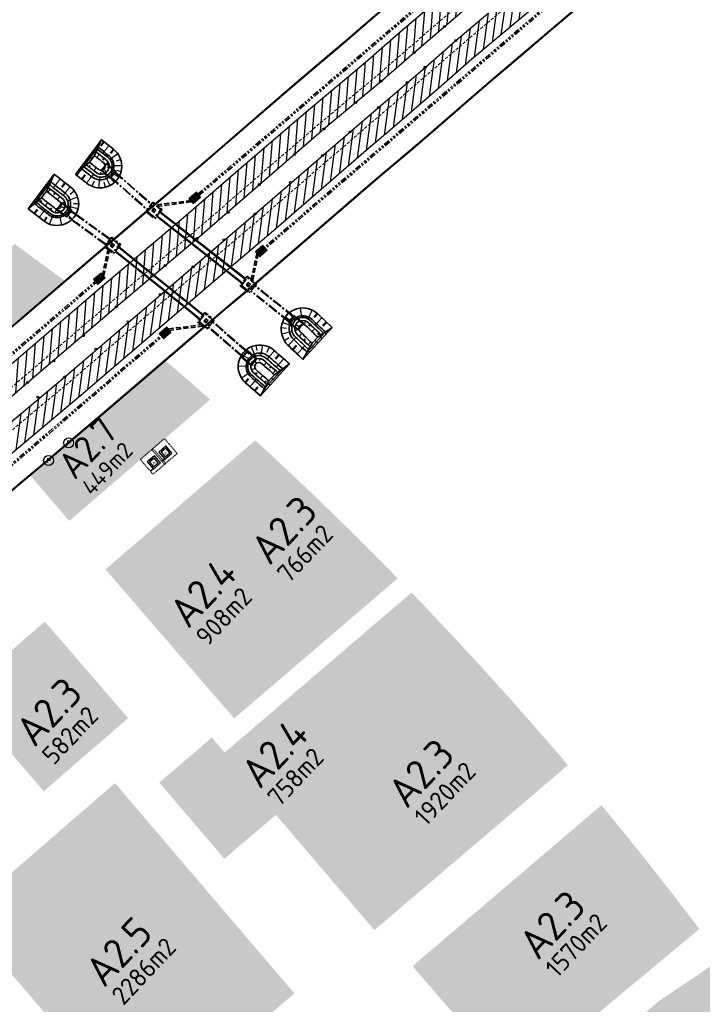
# Model space of a CAD drawing. Header units: metres. Extents: x 103182 to 107392, y 427230 to 428724.
# Tile 10 of 42: x 104460 to 104598, y 427986 to 428185. Entities that reach past the tile are written whole.
import ezdxf
from ezdxf.enums import TextEntityAlignment as Align

# ---------------------------------------------------------------- set-up
doc = ezdxf.new("R2010")
doc.units = ezdxf.units.M
for name, pattern in [('AM-AS', [16, 10, -2, 2, -2]), ('DASHED2', [0.375, 0.25, -0.125]), ('RI-DRAINAGE', [19.2, 6, -1.8, 1.8, -1.8, 2.4, -1.8, 1.8, -1.8]), ('RI-HWA', [7.4, 5, -2.4])]:
    doc.linetypes.add(name, pattern=pattern)
for name, color, linetype in [('!tm_306-raster_symb', 7, 'Continuous'), ('!tm_639_paal', 7, 'Continuous'), ('5m1 zonering', 252, 'Continuous'), ('5m1 zonering hatch', 10, 'Continuous'), ('MOL JUIST', 7, 'Continuous')]:
    doc.layers.add(name, color=color, linetype=linetype)
for name, color, linetype, lineweight in [('12.5m1 zonering', 210, 'AM-AS', 25), ('_BPD_uitgifte hatch zuid', 50, 'Continuous', 0), ('_VOLKER WESSELS_uitgifte hatch zuid', 61, 'Continuous', 0), ('N-GV-GW-TALUD_TEEN-G', 90, 'Continuous', 35), ('N-WE-GW-TALUD_KRUIN-G', 90, 'Continuous', 35), ('N-WE-GW-TALUDARCERING-S', 96, 'Continuous', 25), ('N-WE-GW-TALUDARCERING_KORT-G', 96, 'Continuous', 50), ('N-WE-GW-TALUDARCERING_LANG-G', 96, 'Continuous', 18), ('N-WE-GW-WATERGANG_WATERLIJN-G', 150, 'Continuous', 35), ('N-WE-IE-TERREINAFSCHEIDING_KUNSTMATIG_HEKWERK-G', 20, 'IE-TERREINAFSCHEIDING-KUNSTMATIG', 35), ('N-WE-KW-KUNSTWERK_DUIKER-G', 170, 'AM-AS', 35), ('N-WE-MO-ONDERZOEK_BORING-G', 30, 'Continuous', 35), ('N-WE-RI-DRAINAGE_DRAIN-G', 90, 'RI-DRAINAGE', 35), ('N-WE-RI-DRAINAGE_PUT-S', 90, 'Continuous', 25), ('N-WE-RI-HWA_TRANSPORTLEIDING-G', 150, 'RI-HWA', 35), ('N-WE-VH-VERHARDING-G', 252, 'Continuous', 18)]:
    doc.layers.add(name, color=color, linetype=linetype, lineweight=lineweight)
for name, color, linetype, lineweight, true_color in [('_GEMEENTE_uitgifte hatch 2.7 noord', 7, 'Continuous', 0, 0x83b9ec), ('_GEMEENTE_uitgifte hatch 2.7 zuid', 7, 'Continuous', 0, 0x83b9ec), ('_TRIVIRE_uitgfite hatch zuid', 7, 'Continuous', 0, 0xe3bb5f)]:
    doc.layers.add(name, color=color, linetype=linetype, lineweight=lineweight, true_color=true_color)
for name, color, linetype, transparency in [('Uigifte VolkerWessels A2.4 zuid', 7, 'Continuous', 0.5), ('Uigifte VolkerWessels opp zuid', 7, 'Continuous', 0.5), ('Uitgifte BPD A2.3 zuid', 7, 'Continuous', 0.5), ('Uitgifte BPD opp zuid', 7, 'Continuous', 0.5), ('Uitgifte Gemeente A2.7 zuid', 7, 'Continuous', 0.5), ('Uitgifte Gemeente opp 2.7 zuid', 7, 'Continuous', 0.5), ('Uitgifte Trivire 2.5 zuid', 7, 'Continuous', 0.5), ('Uitgifte Trivire opp zuid', 7, 'Continuous', 0.5)]:
    doc.layers.add(name, color=color, linetype=linetype, transparency=transparency)
doc.styles.add('!_tm', font='arialbd.ttf')
doc.styles.add('NLCS-ISO', font='NLCS-ISO.ttf')
doc.styles.add('NLCS-ISO-M500-T25', font='NLCS-ISO.ttf', dxfattribs={"height": 1.25})
doc.linetypes.add('IE-TERREINAFSCHEIDING-KUNSTMATIG', pattern='A,4,[82,NLCS.SHX,S=0.75,R=90,X=0,Y=0],4,-2', length=10)

# ---------------------------------------------------------------- blocks, each defined once
blk = doc.blocks.new('*U12')
at = {"layer": 'N-WE-GW-TALUDARCERING_KORT-G'}
for p, q in [((104321.15, 428286.1), (104320.35, 428285.29)), ((104314.19, 428280.68), (104314.9, 428281.39)), ((104322.55, 428279.5), (104321.73, 428280.1)), ((104315.96, 428278.92), (104316.65, 428279.63))]:
    blk.add_line(p, q, dxfattribs=at)
at = {"layer": 'N-WE-GW-TALUDARCERING_LANG-G'}
for p, q in [((104320.27, 428286.98), (104318.66, 428285.38)), ((104322.04, 428285.21), (104320.43, 428283.61)), ((104315.07, 428279.8), (104316.49, 428281.21)), ((104321.68, 428278.61), (104320.47, 428280.17))]:
    blk.add_line(p, q, dxfattribs=at)
blk = doc.blocks.new('*U13')
at = {"layer": 'N-WE-GW-TALUDARCERING_KORT-G'}
for p, q in [((104318.87, 428284.32), (104318.59, 428284.04)), ((104315.71, 428282.85), (104315.99, 428283.13)), ((104317.47, 428281.08), (104317.76, 428281.36))]:
    blk.add_line(p, q, dxfattribs=at)
at = {"layer": 'N-WE-GW-TALUDARCERING_LANG-G'}
for p, q in [((104316.59, 428281.96), (104317.16, 428282.53)), ((104319.76, 428283.43), (104319.19, 428282.87))]:
    blk.add_line(p, q, dxfattribs=at)
blk = doc.blocks.new('*U10')
at = {"layer": 'N-WE-GW-TALUDARCERING_KORT-G'}
for p, q in [((104321.15, 428286.1), (104320.35, 428285.29)), ((104314.19, 428280.68), (104314.9, 428281.39)), ((104322.55, 428279.5), (104321.73, 428280.1)), ((104315.96, 428278.92), (104316.65, 428279.63))]:
    blk.add_line(p, q, dxfattribs=at)
at = {"layer": 'N-WE-GW-TALUDARCERING_LANG-G'}
for p, q in [((104320.27, 428286.98), (104318.66, 428285.38)), ((104322.04, 428285.21), (104320.43, 428283.61)), ((104315.07, 428279.8), (104316.49, 428281.21)), ((104321.68, 428278.61), (104320.47, 428280.17))]:
    blk.add_line(p, q, dxfattribs=at)
blk = doc.blocks.new('*U11')
at = {"layer": 'N-WE-GW-TALUDARCERING_KORT-G'}
for p, q in [((104318.87, 428284.32), (104318.59, 428284.04)), ((104315.71, 428282.85), (104315.99, 428283.13)), ((104317.47, 428281.08), (104317.76, 428281.36))]:
    blk.add_line(p, q, dxfattribs=at)
at = {"layer": 'N-WE-GW-TALUDARCERING_LANG-G'}
for p, q in [((104316.59, 428281.96), (104317.16, 428282.53)), ((104319.76, 428283.43), (104319.19, 428282.87))]:
    blk.add_line(p, q, dxfattribs=at)
blk = doc.blocks.new('TM639')
at = {"layer": '!tm_639_paal'}
blk.add_circle((0, 0), 0.2, dxfattribs=at)
at = {"layer": '!tm_639_paal', "style": '!_tm'}
blk.add_text('P', height=0.195, dxfattribs=at).set_placement((-0.083, -0.094))
blk = doc.blocks.new('Perenlaantje+Akenwijk')
for points in [[(104494.88, 428149.16, 0.198912), (104494.67, 428149.26), (104494.63, 428148.66, 0.668179)], [(104495.51, 428149.72, 0.198912), (104495.31, 428149.82), (104495.27, 428149.22, 0.668179)], [(104508.33, 428138.43, 0.198912), (104508.13, 428138.53), (104508.09, 428137.93, 0.668179)], [(104508.97, 428138.99, 0.198912), (104508.76, 428139.09), (104508.73, 428138.49, 0.668179)], [(104475.59, 428132.82, 0.198912), (104475.38, 428132.92), (104475.35, 428132.32, 0.668179)], [(104476.23, 428133.38, 0.198912), (104476.02, 428133.48), (104475.98, 428132.88, 0.668179)], [(104488.87, 428121.86, 0.198912), (104488.67, 428121.96), (104488.63, 428121.36, 0.668179)], [(104489.51, 428122.42, 0.198912), (104489.31, 428122.52), (104489.27, 428121.92, 0.668179)]]:
    blk.add_hatch(color=256).paths.add_polyline_path(points)
at = {"ltscale": 1000}
for points in [[(104486.73, 428146.32), (104486.68, 428146.74), (104486.63, 428147.16), (104486.26, 428146.69)], [(104478.34, 428139.23), (104478.29, 428139.65), (104478.24, 428140.07), (104477.87, 428139.6)], [(104505.84, 428131.29), (104505.79, 428131.71), (104505.74, 428132.13), (104505.37, 428131.66)], [(104497.28, 428123.98), (104497.23, 428124.4), (104497.18, 428124.82), (104496.81, 428124.35)]]:
    blk.add_hatch(color=256, dxfattribs=at).paths.add_polyline_path(points)
at = {"layer": '5m1 zonering hatch'}
h = blk.add_hatch(dxfattribs=at)
h.set_pattern_fill('ANSI31', color=256, scale=0.5)
h.set_pattern_definition([(265.34017, (104277.8134, 427941.8047), (1.5822527, -0.128968), [])])
h.paths.add_polyline_path([(104437.65, 428098.48), (104414.83, 428078.23), (104402.7, 428068.15), (104384.37, 428052.34), (104373.06, 428042.8), (104354.49, 428026.52), (104329.32, 428004.88), (104312.1, 427989.85), (104291.58, 427971.93), (104252.29, 427937.96), (104240.86, 427928.03), (104244.12, 427924.24), (104255.56, 427934.18), (104294.86, 427968.16), (104315.38, 427986.08), (104332.59, 428001.1), (104357.77, 428022.74), (104376.32, 428039.01), (104387.62, 428048.54), (104405.93, 428064.33), (104418.09, 428074.44), (104439.59, 428093.52)])
h.paths.add_polyline_path([(104455.84, 428107.34), (104461.15, 428111.9), (104479.08, 428127.23), (104495.46, 428141.07), (104508.03, 428151.97), (104521.11, 428163.21), (104532.67, 428172.85), (104539.33, 428178.66), (104551.92, 428189.47), (104557.95, 428194.66), (104576.68, 428210.63), (104583.21, 428216.3), (104595.8, 428227.11), (104615.77, 428244), (104628, 428254.45), (104634.53, 428259.76), (104631.23, 428263.52), (104624.8, 428258.29), (104612.53, 428247.81), (104592.56, 428230.91), (104579.94, 428220.09), (104573.41, 428214.42), (104554.69, 428198.45), (104548.66, 428193.26), (104536.06, 428182.44), (104529.42, 428176.66), (104517.88, 428167.03), (104504.76, 428155.75), (104492.21, 428144.87), (104475.84, 428131.04), (104457.89, 428115.7), (104452.6, 428111.16), (104440.95, 428101.41), (104437.65, 428098.48), (104439.59, 428093.52), (104444.21, 428097.62)])
h = blk.add_hatch(dxfattribs=at)
h.set_pattern_fill('ANSI31', color=256, scale=0.5)
h.set_pattern_definition([(82.1094, (104348.509, 427637.852), (-1.5724696, 0.217935), [])])
h.paths.add_polyline_path([(104455.89, 428095.83), (104471.93, 428109.27), (104497.85, 428131.53), (104510.42, 428142.2), (104529.65, 428158.81), (104535.4, 428163.73), (104544.82, 428171.88), (104551.04, 428177.3), (104557.47, 428182.7), (104576.86, 428198.98), (104589.06, 428209.67), (104615.03, 428231.67), (104627.74, 428242.53), (104640.16, 428253.35), (104636.87, 428257.1), (104624.48, 428246.31), (104611.79, 428235.48), (104585.79, 428213.46), (104573.6, 428202.78), (104554.25, 428186.53), (104547.79, 428181.09), (104541.55, 428175.66), (104532.14, 428167.52), (104526.39, 428162.6), (104507.17, 428146), (104494.61, 428135.33), (104468.7, 428113.08), (104452.62, 428099.62), (104433.39, 428082.55), (104426.75, 428076.82), (104420.62, 428071.55), (104402.02, 428055.9), (104372.95, 428030.74), (104360.29, 428020.1), (104341.54, 428003.41), (104323.23, 427987.9), (104311.92, 427977.88), (104291.99, 427960.41), (104274.55, 427945.59), (104260.33, 427933.17), (104246.57, 427921.39), (104249.84, 427917.6), (104263.6, 427929.39), (104277.81, 427941.8), (104295.26, 427956.62), (104315.23, 427974.13), (104326.5, 427984.12), (104344.82, 427999.64), (104363.56, 428016.32), (104376.19, 428026.94), (104405.27, 428052.1), (104423.86, 428067.75), (104430.02, 428073.03), (104436.68, 428078.79)])
at = {"layer": '!tm_306-raster_symb', "color": 251}
for centre in [(104545.52, 428183.91), (104547.79, 428181.09), (104539.33, 428178.66), (104541.55, 428175.66), (104532.67, 428172.85), (104537.93, 428172.59), (104527.58, 428168.54), (104532.14, 428167.52), (104521.11, 428163.21), (104526.39, 428162.6), (104515.15, 428158.04), (104520.79, 428157.84), (104514.33, 428152.4), (104508.03, 428151.97), (104501.72, 428146.33), (104507.17, 428146), (104495.46, 428141.07), (104500.82, 428140.76), (104488.99, 428135.59), (104494.61, 428135.33), (104487.94, 428129.72), (104479.08, 428127.23), (104481.51, 428124.21), (104472.43, 428121.39), (104474.96, 428118.65), (104466.43, 428116.31), (104468.7, 428113.08), (104461.15, 428111.9), (104463.21, 428108.97)]:
    blk.add_circle(centre, 0.2, dxfattribs=at)
at = {"color": 7}
for p, q in [((104476, 428154.81), (104477.19, 428156.17)), ((104477.86, 428153.18), (104476, 428154.81)), ((104477.87, 428153.36), (104476.09, 428154.92)), ((104478.88, 428154.5), (104477.09, 428156.06)), ((104479.05, 428154.54), (104477.19, 428156.17)), ((104477.86, 428153.18), (104479.05, 428154.54)), ((104477.87, 428153.36), (104478.88, 428154.5)), ((104467.02, 428146.79), (104468.08, 428148.25)), ((104469.03, 428145.33), (104467.02, 428146.79)), ((104469.02, 428145.51), (104467.11, 428146.9)), ((104469.92, 428146.74), (104468, 428148.13)), ((104470.08, 428146.79), (104468.08, 428148.25)), ((104469.02, 428145.51), (104469.92, 428146.74)), ((104469.03, 428145.33), (104470.08, 428146.79)), ((104515.03, 428125.48), (104513.93, 428124.05)), ((104515.03, 428125.3), (104514.1, 428124.09)), ((104515.03, 428125.48), (104516.99, 428123.97)), ((104515.03, 428125.3), (104516.9, 428123.86)), ((104513.93, 428124.05), (104515.89, 428122.54)), ((104514.1, 428124.09), (104515.97, 428122.65)), ((104516.99, 428123.97), (104515.89, 428122.54)), ((104505.67, 428118.36), (104504.49, 428116.99)), ((104504.49, 428116.99), (104506.36, 428115.37)), ((104505.66, 428118.18), (104504.66, 428117.03)), ((104504.66, 428117.03), (104506.45, 428115.48)), ((104505.66, 428118.18), (104507.45, 428116.63)), ((104505.67, 428118.36), (104507.54, 428116.74)), ((104507.54, 428116.74), (104506.36, 428115.37))]:
    blk.add_line(p, q, dxfattribs=at)
for p, q in [((104476, 428154.81), (104477.19, 428156.17)), ((104477.86, 428153.18), (104476, 428154.81)), ((104477.19, 428156.17), (104479.05, 428154.54)), ((104479.05, 428154.54), (104477.86, 428153.18)), ((104494.63, 428148.54), (104494.68, 428149.38)), ((104495.26, 428149.1), (104495.32, 428149.95)), ((104467.02, 428146.79), (104468.08, 428148.25)), ((104469.03, 428145.33), (104467.02, 428146.79)), ((104468.08, 428148.25), (104470.08, 428146.79)), ((104470.08, 428146.79), (104469.03, 428145.33)), ((104508.08, 428137.81), (104508.13, 428138.65)), ((104508.72, 428138.37), (104508.77, 428139.22)), ((104475.34, 428132.19), (104475.39, 428133.04)), ((104475.98, 428132.76), (104476.03, 428133.6)), ((104513.93, 428124.05), (104515.03, 428125.48)), ((104515.03, 428125.48), (104516.99, 428123.97)), ((104489.26, 428121.8), (104489.31, 428122.65)), ((104515.89, 428122.54), (104513.93, 428124.05)), ((104516.99, 428123.97), (104515.89, 428122.54)), ((104488.62, 428121.24), (104488.68, 428122.08)), ((104504.49, 428116.99), (104505.67, 428118.36)), ((104506.36, 428115.37), (104504.49, 428116.99)), ((104505.67, 428118.36), (104507.54, 428116.74)), ((104507.54, 428116.74), (104506.36, 428115.37))]:
    blk.add_line(p, q)
at = {"ltscale": 1000}
for p, q in [((104494.68, 428149.38), (104494.23, 428148.99)), ((104494.23, 428148.99), (104494.63, 428148.54)), ((104494.63, 428148.54), (104495.08, 428148.93)), ((104495.08, 428148.93), (104494.68, 428149.38)), ((104495.32, 428149.95), (104494.87, 428149.55)), ((104494.87, 428149.55), (104495.26, 428149.1)), ((104495.26, 428149.1), (104495.71, 428149.5)), ((104495.71, 428149.5), (104495.32, 428149.95)), ((104508.13, 428138.65), (104507.68, 428138.26)), ((104508.53, 428138.2), (104508.13, 428138.65)), ((104508.77, 428139.22), (104508.32, 428138.82)), ((104508.32, 428138.82), (104508.72, 428138.37)), ((104508.72, 428138.37), (104509.17, 428138.77)), ((104509.17, 428138.77), (104508.77, 428139.22)), ((104507.68, 428138.26), (104508.08, 428137.81)), ((104508.08, 428137.81), (104508.53, 428138.2)), ((104475.39, 428133.04), (104474.94, 428132.64)), ((104474.94, 428132.64), (104475.34, 428132.19)), ((104475.34, 428132.19), (104475.79, 428132.59)), ((104475.79, 428132.59), (104475.39, 428133.04)), ((104476.03, 428133.6), (104475.58, 428133.21)), ((104475.58, 428133.21), (104475.98, 428132.76)), ((104475.98, 428132.76), (104476.43, 428133.15)), ((104476.43, 428133.15), (104476.03, 428133.6)), ((104489.31, 428122.65), (104488.86, 428122.25)), ((104489.71, 428122.2), (104489.31, 428122.65)), ((104488.68, 428122.08), (104488.23, 428121.69)), ((104488.23, 428121.69), (104488.62, 428121.24)), ((104488.62, 428121.24), (104489.07, 428121.63)), ((104489.07, 428121.63), (104488.68, 428122.08)), ((104488.86, 428122.25), (104489.26, 428121.8)), ((104489.26, 428121.8), (104489.71, 428122.2))]:
    blk.add_line(p, q, dxfattribs=at)
for points in [[(104486.63, 428147.16), (104486.26, 428146.69), (104486.73, 428146.32), (104487.1, 428146.79)], [(104478.24, 428140.07), (104477.87, 428139.6), (104478.34, 428139.23), (104478.71, 428139.7)], [(104505.74, 428132.13), (104505.37, 428131.66), (104505.84, 428131.29), (104506.21, 428131.76)], [(104497.18, 428124.82), (104496.81, 428124.35), (104497.28, 428123.98), (104497.65, 428124.45)]]:
    blk.add_lwpolyline(points, close=True, dxfattribs=at)
for points in [[(104486.73, 428146.32), (104486.63, 428147.16)], [(104478.34, 428139.23), (104478.24, 428140.07)], [(104505.84, 428131.29), (104505.74, 428132.13)], [(104497.28, 428123.98), (104497.18, 428124.82)]]:
    blk.add_lwpolyline(points)
for centre in [(104494.65, 428148.96), (104495.29, 428149.52), (104508.11, 428138.23), (104508.75, 428138.79), (104475.37, 428132.62), (104476, 428133.18), (104488.65, 428121.66), (104489.29, 428122.22)]:
    blk.add_circle(centre, 0.3)
at = {"layer": '12.5m1 zonering', "ltscale": 0.5, "const_width": 0.1, "flags": 128}
for points in [[(104237.18, 427932.28), (104248.66, 427942.18), (104250.88, 427944.09), (104265.14, 427956.48), (104282.52, 427971.37), (104287.94, 427976.09), (104302.4, 427988.75), (104308.4, 427994.03), (104313.78, 427998.76), (104325.76, 428009.06), (104332.04, 428014.42), (104350.77, 428030.8), (104350.96, 428030.97), (104363.47, 428041.71), (104369.5, 428046.93), (104380.71, 428056.54), (104392.63, 428066.84), (104399.13, 428072.38), (104411.28, 428082.53), (104417.21, 428087.71), (104423.77, 428093.46), (104437.34, 428105.5), (104443.29, 428110.63), (104449.02, 428115.43), (104454.33, 428119.93), (104459.29, 428124.12), (104472.25, 428135.23), (104485.28, 428146.32), (104488.58, 428149.12), (104497.72, 428156.96), (104501.15, 428159.93), (104514.27, 428171.23), (104517.05, 428173.59), (104522.86, 428178.5), (104525.73, 428180.94), (104532.13, 428186.49), (104532.36, 428186.7), (104538.46, 428191.98), (104544.94, 428197.47), (104545.02, 428197.55), (104551.1, 428202.72), (104564.19, 428213.79), (104569.74, 428218.59), (104576.29, 428224.31), (104576.44, 428224.43), (104588.98, 428235.13), (104602.43, 428246.51), (104608.92, 428252.03), (104615.07, 428257.28), (104621.14, 428262.52), (104627.65, 428268)], [(104253.51, 427913.35), (104264.98, 427923.24), (104267.23, 427925.18), (104281.47, 427937.55), (104298.86, 427952.45), (104304.38, 427957.26), (104318.88, 427969.95), (104324.91, 427975.26), (104330.19, 427979.89), (104342.02, 427990.07), (104348.38, 427995.5), (104367.12, 428011.89), (104367.22, 428011.98), (104379.79, 428022.77), (104385.82, 428027.99), (104397.01, 428037.59), (104408.91, 428047.86), (104415.26, 428053.27), (104427.34, 428063.38), (104427.52, 428063.53), (104433.66, 428068.89), (104440.3, 428074.7), (104453.8, 428086.68), (104459.47, 428091.57), (104465.13, 428096.31), (104470.49, 428100.85), (104475.5, 428105.09), (104488.49, 428116.22), (104501.46, 428127.27), (104504.8, 428130.1), (104514.04, 428138.02), (104517.49, 428141.01), (104530.51, 428152.23), (104533.21, 428154.52), (104539.02, 428159.43), (104542.01, 428161.97), (104548.53, 428167.63), (104548.75, 428167.82), (104554.73, 428172.99), (104561.12, 428178.42), (104561.23, 428178.51), (104567.27, 428183.65), (104580.44, 428194.79), (104586.13, 428199.72), (104592.61, 428205.37), (104592.65, 428205.4), (104605.17, 428216.08), (104618.6, 428227.45), (104625.13, 428233), (104631.35, 428238.31), (104633.46, 428240.13)]]:
    blk.add_lwpolyline(points, dxfattribs=at)
at = {"layer": '5m1 zonering', "color": 251}
for points in [[(104354.49, 428026.52), (104373.06, 428042.8), (104384.37, 428052.34), (104402.7, 428068.15), (104414.83, 428078.23), (104440.95, 428101.41), (104452.6, 428111.16), (104457.89, 428115.7), (104475.84, 428131.04), (104492.21, 428144.87), (104504.76, 428155.75), (104517.88, 428167.03), (104529.42, 428176.66), (104536.06, 428182.44), (104548.66, 428193.26)], [(104576.86, 428198.98), (104557.47, 428182.7), (104551.04, 428177.3), (104544.82, 428171.88), (104535.4, 428163.73), (104529.65, 428158.81), (104510.42, 428142.2), (104497.85, 428131.53), (104471.93, 428109.27), (104455.89, 428095.83), (104436.68, 428078.79), (104430.02, 428073.03), (104423.86, 428067.75), (104405.27, 428052.1), (104376.19, 428026.94), (104363.56, 428016.32)], [(104244.13, 427924.25), (104255.56, 427934.18), (104294.86, 427968.16), (104315.38, 427986.08), (104332.59, 428001.1), (104357.77, 428022.74), (104376.32, 428039.01), (104387.62, 428048.54), (104405.93, 428064.33), (104418.09, 428074.44), (104444.21, 428097.62), (104455.84, 428107.34), (104461.15, 428111.9), (104479.08, 428127.23), (104495.46, 428141.07), (104508.03, 428151.97), (104521.11, 428163.21), (104532.67, 428172.85), (104539.33, 428178.66), (104551.92, 428189.47)], [(104246.58, 427921.4), (104260.33, 427933.17), (104274.55, 427945.59), (104291.99, 427960.41), (104311.92, 427977.88), (104323.23, 427987.9), (104341.54, 428003.41), (104360.29, 428020.1), (104372.95, 428030.74), (104402.02, 428055.9), (104420.62, 428071.55), (104426.75, 428076.82), (104433.39, 428082.55), (104452.62, 428099.62), (104468.7, 428113.08), (104494.61, 428135.33), (104507.17, 428146), (104526.39, 428162.6), (104532.14, 428167.52), (104541.55, 428175.66), (104547.79, 428181.09), (104554.25, 428186.53)]]:
    blk.add_lwpolyline(points, dxfattribs=at)
at = {"layer": '5m1 zonering'}
for points in [[(104354.49, 428026.52), (104373.06, 428042.8), (104384.37, 428052.34), (104402.7, 428068.15), (104414.83, 428078.23), (104440.95, 428101.41), (104452.6, 428111.16), (104457.89, 428115.7), (104475.84, 428131.04), (104492.21, 428144.87), (104504.76, 428155.75), (104517.88, 428167.03), (104529.42, 428176.66), (104536.06, 428182.44), (104548.66, 428193.26)], [(104576.86, 428198.98), (104557.47, 428182.7), (104551.04, 428177.3), (104544.82, 428171.88), (104535.4, 428163.73), (104529.65, 428158.81), (104510.42, 428142.2), (104497.85, 428131.53), (104471.93, 428109.27), (104455.89, 428095.83), (104436.68, 428078.79), (104430.02, 428073.03), (104423.86, 428067.75), (104405.27, 428052.1), (104376.19, 428026.94), (104363.56, 428016.32)], [(104244.13, 427924.25), (104255.56, 427934.18), (104294.86, 427968.16), (104315.38, 427986.08), (104332.59, 428001.1), (104357.77, 428022.74), (104376.32, 428039.01), (104387.62, 428048.54), (104405.93, 428064.33), (104418.09, 428074.44), (104444.21, 428097.62), (104455.84, 428107.34), (104461.15, 428111.9), (104479.08, 428127.23), (104495.46, 428141.07), (104508.03, 428151.97), (104521.11, 428163.21), (104532.67, 428172.85), (104539.33, 428178.66), (104551.92, 428189.47)], [(104246.58, 427921.4), (104260.33, 427933.17), (104274.55, 427945.59), (104291.99, 427960.41), (104311.92, 427977.88), (104323.23, 427987.9), (104341.54, 428003.41), (104360.29, 428020.1), (104372.95, 428030.74), (104402.02, 428055.9), (104420.62, 428071.55), (104426.75, 428076.82), (104433.39, 428082.55), (104452.62, 428099.62), (104468.7, 428113.08), (104494.61, 428135.33), (104507.17, 428146), (104526.39, 428162.6), (104532.14, 428167.52), (104541.55, 428175.66), (104547.79, 428181.09), (104554.25, 428186.53)]]:
    blk.add_lwpolyline(points, dxfattribs=at)
at = {"layer": 'N-GV-GW-TALUD_TEEN-G', "color": 251, "ltscale": 10, "flags": 128}
for points in [[(104475.24, 428159.13, 0.000014), (104477.29, 428157.54, -1.06191), (104474.54, 428154, -0.000339), (104472.56, 428155.53)], [(104474.65, 428157.81, 0.000736), (104476.49, 428156.39, -1.067285), (104475.46, 428155.05, 0.000215), (104473.64, 428156.47, 0.000215)], [(104462.84, 428148.37, -0.00002), (104465.64, 428146.18, 1.06191), (104468.4, 428149.72, 0.00049), (104465.54, 428151.94)], [(104463.94, 428149.29, -0.001057), (104466.56, 428147.24, 1.067285), (104467.6, 428148.56, -0.000313), (104464.94, 428150.63)], [(104521.04, 428121.89, -0.00002), (104518.47, 428124.34, 1.06191), (104515.38, 428121.1, 0.00049), (104518, 428118.6)], [(104519.86, 428121.08, -0.001057), (104517.45, 428123.38, 1.067285), (104516.28, 428122.17, -0.000313), (104518.72, 428119.85)], [(104509.24, 428111, 0.00002), (104506.57, 428113.34, -1.06191), (104509.52, 428116.71, -0.00049), (104512.24, 428114.32)], [(104509.94, 428112.25, 0.001057), (104507.43, 428114.44, -1.067285), (104508.54, 428115.71, 0.000313), (104511.07, 428113.49)]]:
    blk.add_lwpolyline(points, format="xyb", dxfattribs=at)
for points in [[(104474.68, 428157.85), (104473.68, 428156.5)], [(104463.94, 428149.29), (104464.94, 428150.63)], [(104519.86, 428121.08), (104518.72, 428119.85)], [(104509.94, 428112.25), (104511.07, 428113.49)]]:
    blk.add_lwpolyline(points, dxfattribs=at)
at = {"layer": 'N-WE-GW-TALUD_KRUIN-G', "color": 251, "ltscale": 0.2, "flags": 128}
for points in [[(104476.08, 428161.03), (104470.81, 428154.01)], [(104474.68, 428157.85), (104476.07, 428161.04)], [(104473.68, 428156.5), (104470.83, 428154.03)], [(104461.26, 428147.06), (104466.5, 428154.05)], [(104464.94, 428150.63), (104466.51, 428154.06)], [(104463.94, 428149.29), (104461.27, 428147.05)], [(104522.75, 428123.03), (104516.83, 428116.6)], [(104519.86, 428121.08), (104522.74, 428123.04)], [(104518.72, 428119.85), (104516.82, 428116.59)], [(104508.26, 428109.2), (104514.14, 428115.66)], [(104511.07, 428113.49), (104514.15, 428115.67)], [(104509.94, 428112.25), (104508.25, 428109.21)]]:
    blk.add_lwpolyline(points, dxfattribs=at)
at = {"layer": 'N-WE-GW-TALUD_KRUIN-G', "color": 251, "ltscale": 0.2}
for points in [[(104470.82, 428154.01, 0.000825), (104473.15, 428152.2, 1.000738), (104478.51, 428159.12), (104476.07, 428161.02)], [(104466.51, 428154.06, -0.001161), (104469.79, 428151.51, -1.000738), (104464.41, 428144.61), (104461.27, 428147.05)], [(104516.82, 428116.59, -0.001161), (104513.81, 428119.46, -1.000738), (104519.86, 428125.79), (104522.74, 428123.04)], [(104514.14, 428115.68, 0.001161), (104511.02, 428118.42, 1.000738), (104505.25, 428111.83), (104508.25, 428109.21)]]:
    blk.add_lwpolyline(points, format="xyb", dxfattribs=at)
at = {"layer": 'N-WE-GW-TALUD_KRUIN-G', "color": 251, "ltscale": 0.2, "flags": 128}
for points in [[(104474.99, 428158.56, 0.00033), (104476.91, 428157.07, -0.002268), (104476.93, 428157.05, -1.067285), (104474.94, 428154.45), (104474.87, 428154.51, -0.000239), (104473.02, 428155.94)], [(104463.31, 428148.76, -0.000464), (104466.01, 428146.66, 0.002268), (104466.03, 428146.64, 1.067285), (104468.06, 428149.22), (104467.99, 428149.27, 0.00035), (104465.28, 428151.38)], [(104520.54, 428121.54, -0.000464), (104518.06, 428123.91, 0.002268), (104518.04, 428123.92, 1.067285), (104515.77, 428121.56), (104515.83, 428121.5, 0.00035), (104518.31, 428119.14)], [(104509.54, 428111.53, 0.000464), (104506.97, 428113.79, -0.002268), (104506.95, 428113.81, -1.067285), (104509.1, 428116.28), (104509.17, 428116.22, -0.00035), (104511.74, 428113.96)]]:
    blk.add_lwpolyline(points, format="xyb", dxfattribs=at)
at = {"layer": 'N-WE-GW-TALUDARCERING-S', "color": 251, "flags": 128}
for points in [[(104474.61, 428158.41), (104474.29, 428158.65)], [(104475.36, 428159.41), (104475.04, 428159.65)], [(104473.12, 428156.4), (104472.79, 428156.64)], [(104474.19, 428157.16), (104473.54, 428157.65)], [(104477.5, 428156.4), (104476.76, 428156.04)], [(104479.43, 428158.15), (104477.84, 428157)], [(104479.99, 428157.01), (104479.07, 428156.7)], [(104472.4, 428155.38), (104472.05, 428155.64)], [(104475.93, 428154.04), (104475.95, 428154.46)], [(104477.08, 428154.43), (104476.57, 428155.04)], [(104477.63, 428155.36), (104477.23, 428155.44)], [(104480.2, 428155.76), (104478.26, 428155.73)], [(104479.13, 428154.85), (104480.08, 428154.6)], [(104465.65, 428152.18), (104465.29, 428152.44)], [(104474.61, 428152.64), (104474.14, 428151.63)], [(104475.76, 428153.49), (104475.51, 428151.3)], [(104476.57, 428152.43), (104476.83, 428151.4)], [(104477.85, 428151.78), (104476.89, 428153.62)], [(104464.44, 428149.96), (104463.79, 428150.44)], [(104464.87, 428151.2), (104464.54, 428151.44)], [(104465.26, 428150.38), (104465.75, 428151.01)], [(104469.73, 428149.99), (104470.59, 428150.69)], [(104462.65, 428148.18), (104462.29, 428148.44)], [(104463.37, 428149.2), (104463.04, 428149.44)], [(104469.19, 428148.66), (104471.25, 428149.45)], [(104466.8, 428146.25), (104466.96, 428147.06)], [(104467.84, 428146.38), (104467.66, 428146.75)], [(104468.6, 428147.15), (104467.88, 428147.5)], [(104468.69, 428148.36), (104468.3, 428148.24)], [(104471.36, 428147.06), (104469.34, 428147.53)], [(104470.42, 428148.14), (104471.48, 428148.14)], [(104465.59, 428143.95), (104466.3, 428145.78)], [(104468.09, 428143.79), (104467.64, 428145.68)], [(104516.28, 428126.97), (104516.53, 428125.04)], [(104518.75, 428126.56), (104517.85, 428124.81)], [(104513.53, 428122.87), (104512.47, 428122.99)], [(104512.69, 428124.05), (104514.65, 428123.37)], [(104515.22, 428122.48), (104515.62, 428122.57)], [(104515.43, 428123.68), (104516.11, 428123.26)], [(104516.27, 428124.36), (104516.41, 428123.98)], [(104517.31, 428124.39), (104517.07, 428123.6)], [(104514.7, 428122.24), (104512.56, 428121.66)], [(104514.03, 428120.97), (104513.09, 428120.35)], [(104520.44, 428121.11), (104520.73, 428120.84)], [(104521.25, 428122.06), (104521.58, 428121.76)], [(104506.35, 428119.12), (104507.2, 428117.23)], [(104507.59, 428118.4), (104507.39, 428119.44)], [(104508.33, 428117.29), (104508.72, 428119.46)], [(104509.54, 428118.07), (104510.07, 428119.05)], [(104518.43, 428120.13), (104517.88, 428119.55)], [(104518.74, 428119.27), (104519.04, 428119)], [(104519.29, 428120.46), (104519.89, 428119.92)], [(104508.13, 428116.75), (104508.09, 428116.34)], [(104517.87, 428118.38), (104518.19, 428118.08)], [(104503.76, 428115.29), (104505.7, 428115.21)], [(104506.35, 428115.53), (104506.75, 428115.43)], [(104506.42, 428114.49), (104507.18, 428114.8)], [(104506.96, 428116.43), (104507.44, 428115.79)], [(104504.39, 428112.86), (104506.05, 428113.91)], [(104510.5, 428112.87), (104511.1, 428112.32)], [(104510.76, 428113.76), (104511.29, 428114.36)], [(104511.64, 428113.52), (104511.94, 428113.25)], [(104512.46, 428114.47), (104512.78, 428114.17)], [(104509.09, 428110.77), (104509.42, 428110.48)], [(104509.96, 428111.67), (104510.26, 428111.4)]]:
    blk.add_lwpolyline(points, dxfattribs=at)
at = {"layer": 'N-WE-GW-TALUDARCERING_KORT-G', "color": 251}
for p, q in [((104476.6, 428160.6), (104475.99, 428159.81)), ((104478.57, 428159.07), (104477.95, 428158.29)), ((104476.62, 428157.3), (104476.37, 428156.98)), ((104473.58, 428155.51), (104473.82, 428155.82)), ((104472.1, 428153.02), (104472.79, 428153.92)), ((104478.81, 428152.46), (104478.12, 428153.2))]:
    blk.add_line(p, q, dxfattribs=at)
at = {"layer": 'N-WE-GW-TALUDARCERING_LANG-G', "color": 251}
for p, q in [((104477.59, 428159.84), (104476.36, 428158.26)), ((104475.63, 428158.06), (104475.14, 428157.43)), ((104471.11, 428153.79), (104472.25, 428155.27)), ((104474.56, 428154.74), (104475.05, 428155.37)), ((104479.59, 428153.43), (104477.89, 428154.44)), ((104473.08, 428152.26), (104474.48, 428154.05))]:
    blk.add_line(p, q, dxfattribs=at)
at = {"layer": 'N-WE-GW-WATERGANG_WATERLIJN-G', "color": 251, "ltscale": 0.01, "flags": 128}
for points in [[(104475.41, 428159.5, 0.000365), (104477.53, 428157.86, -1.010912), (104474.16, 428153.51, -0.000355), (104472.08, 428155.12)], [(104462.52, 428148.1, -0.000494), (104465.39, 428145.87, 1.010912), (104468.77, 428150.21, 0.000509), (104465.8, 428152.52)], [(104521.38, 428122.12, -0.000494), (104518.75, 428124.63, 1.010912), (104514.95, 428120.65, 0.000509), (104517.68, 428118.05)], [(104509.04, 428110.64, 0.000494), (104506.31, 428113.04, -1.010912), (104509.93, 428117.17, -0.000509), (104512.76, 428114.69)]]:
    blk.add_lwpolyline(points, format="xyb", close=True, dxfattribs=at)
at = {"layer": 'N-WE-IE-TERREINAFSCHEIDING_KUNSTMATIG_HEKWERK-G', "color": 251, "ltscale": 0.2, "flags": 128}
for points in [[(104309.29, 427995.08), (104313.65, 427998.91), (104325.63, 428009.21), (104331.91, 428014.57), (104350.63, 428030.95), (104350.83, 428031.12), (104363.34, 428041.86), (104369.37, 428047.08), (104380.58, 428056.69), (104392.5, 428066.99), (104399.01, 428072.53), (104411.15, 428082.69), (104417.08, 428087.87), (104423.63, 428093.61), (104437.21, 428105.65), (104443.16, 428110.78), (104448.89, 428115.58), (104454.2, 428120.08), (104459.16, 428124.28), (104472.12, 428135.38), (104485.15, 428146.48), (104488.45, 428149.28), (104497.59, 428157.11), (104501.02, 428160.08), (104514.14, 428171.38), (104516.92, 428173.75), (104522.73, 428178.65), (104525.6, 428181.09), (104531.99, 428186.64), (104532.23, 428186.85), (104538.33, 428192.13), (104544.81, 428197.63), (104544.89, 428197.7), (104550.97, 428202.87), (104564.06, 428213.94), (104569.61, 428218.74), (104576.16, 428224.46), (104576.31, 428224.59), (104588.85, 428235.28), (104602.3, 428246.66), (104608.79, 428252.18), (104614.94, 428257.43), (104618.08, 428260.14), (104621.85, 428255.77)], [(104630.56, 428244.99), (104634.33, 428240.62), (104631.48, 428238.16), (104625.26, 428232.85), (104618.73, 428227.29), (104605.3, 428215.92), (104592.78, 428205.25), (104592.74, 428205.22), (104586.26, 428199.57), (104580.57, 428194.64), (104567.4, 428183.5), (104561.36, 428178.36), (104561.25, 428178.27), (104554.86, 428172.84), (104548.88, 428167.66), (104548.66, 428167.48), (104542.14, 428161.82), (104539.15, 428159.28), (104533.34, 428154.37), (104530.64, 428152.08), (104517.62, 428140.86), (104514.17, 428137.87), (104504.93, 428129.95), (104501.59, 428127.12), (104488.62, 428116.06), (104475.63, 428104.93), (104470.62, 428100.7), (104465.26, 428096.15), (104459.6, 428091.42), (104453.93, 428086.53), (104440.43, 428074.55), (104433.8, 428068.74), (104427.65, 428063.37), (104427.47, 428063.23), (104415.39, 428053.12), (104409.04, 428047.71), (104397.14, 428037.44), (104385.95, 428027.84), (104379.92, 428022.62), (104367.35, 428011.83), (104367.25, 428011.74), (104348.52, 427995.35), (104342.15, 427989.92), (104330.32, 427979.74), (104326.39, 427976.29)]]:
    blk.add_lwpolyline(points, dxfattribs=at)
at = {"layer": 'N-WE-KW-KUNSTWERK_DUIKER-G', "color": 251, "ltscale": 0.2}
for points in [[(104478.93, 428154.4), (104486.18, 428148.05)], [(104477.98, 428153.31), (104485.28, 428146.91)], [(104478.04, 428153.39), (104485.35, 428146.99)], [(104478.87, 428154.33), (104486.12, 428147.97)], [(104477.72, 428140.9), (104469.92, 428146.57)], [(104477.77, 428140.98), (104469.98, 428146.65)], [(104476.92, 428139.81), (104469.13, 428145.48)], [(104476.98, 428139.89), (104469.19, 428145.56)], [(104514.86, 428125.26), (104507.13, 428131.46)], [(104514.92, 428125.34), (104507.19, 428131.53)], [(104514.02, 428124.21), (104506.28, 428130.4)], [(104514.08, 428124.28), (104506.34, 428130.48)], [(104504.6, 428117.12), (104497.69, 428123.1)], [(104504.67, 428117.2), (104497.76, 428123.18)], [(104505.48, 428118.14), (104498.57, 428124.12)], [(104505.55, 428118.22), (104498.64, 428124.2)]]:
    blk.add_lwpolyline(points, dxfattribs=at)
at = {"layer": 'N-WE-KW-KUNSTWERK_DUIKER-G', "color": 251, "ltscale": 0.2, "flags": 128}
for points in [[(104484.99, 428146.54), (104486.88, 428145.05), (104488.36, 428146.94), (104486.48, 428148.42)], [(104485.27, 428146.57), (104486.84, 428145.34), (104488.08, 428146.91), (104486.51, 428148.14)], [(104476.61, 428139.45), (104478.49, 428137.97), (104479.98, 428139.85), (104478.09, 428141.34)], [(104476.89, 428139.49), (104478.46, 428138.25), (104479.69, 428139.82), (104478.12, 428141.06)], [(104504.11, 428131.51), (104505.99, 428130.02), (104507.48, 428131.91), (104505.59, 428133.4)], [(104504.39, 428131.54), (104505.96, 428130.31), (104507.2, 428131.88), (104505.63, 428133.11)], [(104495.55, 428124.2), (104497.43, 428122.72), (104498.92, 428124.6), (104497.03, 428126.09)], [(104495.83, 428124.24), (104497.4, 428123), (104498.64, 428124.57), (104497.06, 428125.81)]]:
    blk.add_lwpolyline(points, close=True, dxfattribs=at)
at = {"layer": 'N-WE-MO-ONDERZOEK_BORING-G', "color": 251, "ltscale": 0.2}
for points in [[(104505.22, 428132.92), (104487.99, 428146.46)], [(104504.48, 428131.99), (104487.25, 428145.53)], [(104504.54, 428132.06), (104487.31, 428145.6)], [(104505.16, 428132.84), (104487.93, 428146.39)], [(104495.98, 428124.77), (104493.8, 428126.52), (104481.81, 428136.18), (104478.91, 428138.51)], [(104496.61, 428125.55), (104494.43, 428127.3), (104482.44, 428136.96), (104479.54, 428139.29)], [(104496.67, 428125.62), (104494.48, 428127.38), (104482.49, 428137.03), (104479.6, 428139.36)], [(104495.92, 428124.69), (104493.74, 428126.45), (104481.75, 428136.11), (104478.85, 428138.44)]]:
    blk.add_lwpolyline(points, dxfattribs=at)
at = {"layer": 'N-WE-RI-DRAINAGE_DRAIN-G', "color": 251, "ltscale": 0.2, "flags": 128}
for points in [[(104495.62, 428150.02), (104558.24, 428203.66)], [(104495.83, 428149.78), (104558.45, 428203.42)], [(104569.2, 428190.8), (104509.08, 428139.3)], [(104569.41, 428190.56), (104509.28, 428139.06)], [(104395.76, 428064.35), (104474.83, 428132.36)], [(104395.97, 428064.11), (104475.04, 428132.12)], [(104412.88, 428056.75), (104488.12, 428121.4)], [(104413.08, 428056.51), (104488.32, 428121.16)]]:
    blk.add_lwpolyline(points, dxfattribs=at)
at = {"layer": 'N-WE-RI-DRAINAGE_PUT-S', "color": 251}
for points in [[(104493.79, 428149.07), (104494.65, 428148.09), (104496.15, 428149.42), (104495.29, 428150.39)], [(104494, 428149.05), (104494.66, 428148.3), (104495.94, 428149.43), (104495.28, 428150.18)], [(104507.25, 428138.34), (104508.11, 428137.36), (104509.61, 428138.69), (104508.75, 428139.66)], [(104507.46, 428138.32), (104508.12, 428137.57), (104509.39, 428138.7), (104508.73, 428139.45)], [(104474.5, 428132.72), (104475.37, 428131.75), (104476.86, 428133.07), (104476, 428134.05)], [(104474.72, 428132.71), (104475.38, 428131.96), (104476.65, 428133.09), (104475.99, 428133.84)], [(104487.79, 428121.77), (104488.65, 428120.79), (104490.15, 428122.12), (104489.29, 428123.09)], [(104488, 428121.75), (104488.66, 428121), (104489.94, 428122.13), (104489.27, 428122.88)]]:
    blk.add_lwpolyline(points, close=True, dxfattribs=at)
for points in [[(104495.3, 428148.87), (104494.64, 428149.62)], [(104508.76, 428138.14), (104508.1, 428138.89)], [(104476.02, 428132.52), (104475.35, 428133.27)], [(104489.3, 428121.57), (104488.64, 428122.32)]]:
    blk.add_lwpolyline(points, dxfattribs=at)
at = {"layer": 'N-WE-RI-HWA_TRANSPORTLEIDING-G', "color": 251, "ltscale": 0.2}
for points in [[(104494.19, 428148.75), (104487.4, 428147.84)], [(104494.23, 428148.43), (104487.44, 428147.53)], [(104476.28, 428133.59), (104477.39, 428138.74)], [(104476.59, 428133.53), (104477.7, 428138.68)], [(104506.38, 428132.69), (104507.5, 428137.91)], [(104506.69, 428132.62), (104507.81, 428137.85)], [(104489.7, 428122.76), (104496.47, 428123.62)], [(104489.74, 428122.45), (104496.51, 428123.3)]]:
    blk.add_lwpolyline(points, dxfattribs=at)
at = {"layer": 'N-WE-VH-VERHARDING-G', "linetype": 'DASHED2', "ltscale": 2.5, "flags": 128}
for points in [[(104316.46, 427988.88), (104331.67, 428002.16), (104356.85, 428023.8), (104375.4, 428040.07), (104386.71, 428049.6), (104405.03, 428065.4), (104417.18, 428075.5), (104443.3, 428098.68), (104454.93, 428108.41), (104460.24, 428112.97), (104478.17, 428128.29), (104494.55, 428142.13), (104507.11, 428153.02), (104520.21, 428164.28), (104531.76, 428173.92), (104538.42, 428179.72), (104551.01, 428190.53), (104557.04, 428195.72), (104575.76, 428211.7), (104582.29, 428217.36), (104594.89, 428228.17), (104614.86, 428245.07), (104623.03, 428252.04)], [(104627.48, 428247.07), (104625.39, 428245.25), (104612.69, 428234.41), (104586.71, 428212.4), (104574.52, 428201.71), (104555.15, 428185.46), (104548.7, 428180.03), (104542.46, 428174.6), (104533.05, 428166.46), (104527.3, 428161.54), (104508.08, 428144.94), (104495.52, 428134.27), (104469.6, 428112.01), (104453.54, 428098.56), (104434.31, 428081.5), (104427.67, 428075.76), (104421.53, 428070.49), (104402.93, 428054.84), (104373.86, 428029.67), (104361.2, 428019.04), (104342.46, 428002.36), (104324.15, 427986.84), (104320.68, 427983.77)]]:
    blk.add_lwpolyline(points, dxfattribs=at)
at = {"layer": '!tm_639_paal', "color": 251, "xscale": 5, "yscale": 5, "zscale": 5}
for p in [(104469.44, 428099.7), (104465.39, 428096.14)]:
    blk.add_blockref('TM639', p, dxfattribs=at)
at = {"layer": 'N-WE-GW-TALUDARCERING-S', "color": 251}
for name, p, rotation in [('*U12', (53949.32, -9751.4), 7.108504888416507), ('*U13', (53949.32, -9751.4), 7.108504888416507), ('*U12', (198719.95, 858742.82), 181.3495604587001), ('*U13', (198719.95, 858742.82), 181.3495604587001)]:
    blk.add_blockref(name, p, dxfattribs=dict(at, rotation=rotation))
at = {"layer": 'N-WE-GW-TALUDARCERING-S', "color": 251, "xscale": -1, "rotation": 273.7288549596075}
for name in ['*U10', '*U11']:
    blk.add_blockref(name, (-316082.88, 296163.71), dxfattribs=at)
blk = doc.blocks.new('*U57')
for p, q in [((-0.95, 0), (-0.95, -1.9)), ((0.95, 0), (-0.95, 0)), ((0.95, -1.9), (0.95, 0)), ((-0.95, -1.9), (0.95, -1.9)), ((0.62, -0.33), (-0.62, -0.33)), ((-0.62, -0.33), (-0.62, -1.57)), ((-0.62, -1.57), (0.62, -1.57)), ((0, -0.33), (-0.41, -0.1)), ((0, -0.33), (0.41, -0.1)), ((0.62, -1.57), (0.62, -0.33))]:
    blk.add_line(p, q)
at = {"linetype": 'DASHED2', "ltscale": 0.5, "flags": 128}
blk.add_lwpolyline([(1.7, -2.65), (-1.7, -2.65), (-1.7, 1.3), (1.7, 1.3)], close=True, dxfattribs=at)
at = {"linetype": 'DASHED2', "ltscale": 0.2, "flags": 128}
for points in [[(-1.54, -1.78), (-0.95, -1.78)], [(-1.54, -1.9), (-0.95, -1.9)]]:
    blk.add_lwpolyline(points, dxfattribs=at)
blk.add_circle((-1.54, -1.84), 0.06)
at = {"style": 'NLCS-ISO'}
blk.add_text('A', height=0.665, dxfattribs=at).set_placement((-0.06, -1.02), align=Align.MIDDLE_CENTER)

msp = doc.modelspace()

# ---------------------------------------------------------------- hatches: boundary and pattern name
at = {"layer": '_BPD_uitgifte hatch zuid'}
h = msp.add_hatch(color=256, dxfattribs=at)
h.dxf.hatch_style = 1
edge = h.paths.add_edge_path()
edge.add_line((104494.183, 428089.001), (104520.213, 428058.758))
edge.add_line((104520.213, 428058.758), (104536.015, 428072.286))
edge.add_arc((104006.73, 427555.068), 740.038, 44.339377, 47.446668)
edge.add_line((104507.2, 428100.216), (104494.183, 428089.001))
h = msp.add_hatch(color=256, dxfattribs=at)
h.dxf.hatch_style = 1
edge = h.paths.add_edge_path()
edge.add_line((104514.962, 428020.268), (104531.305, 428001.133))
edge.add_line((104531.305, 428001.133), (104570.461, 428034.509))
edge.add_arc((104006.73, 427555.068), 740.038, 40.380444, 44.029067)
edge.add_line((104538.808, 428069.412), (104517.424, 428051.105))
edge.add_line((104517.424, 428051.105), (104531.647, 428034.477))
edge.add_line((104531.647, 428034.477), (104514.962, 428020.268))
h = msp.add_hatch(color=256, dxfattribs=at)
h.dxf.hatch_style = 1
h.paths.add_polyline_path([(104481.479, 428044.029), (104464.412, 428029.234), (104447.581, 428048.849), (104464.635, 428063.543)])
h = msp.add_hatch(color=256, dxfattribs=at)
h.dxf.hatch_style = 1
edge = h.paths.add_edge_path()
edge.add_arc((104006.73, 427555.068), 740.038, 37.089865, 39.563599)
edge.add_line((104577.239, 428026.424), (104539.033, 427993.857))
edge.add_line((104539.033, 427993.857), (104559.488, 427970.145))
edge.add_line((104559.488, 427970.145), (104597.052, 428001.36))
h = msp.add_hatch(color=256, dxfattribs=at)
h.dxf.hatch_style = 1
edge = h.paths.add_edge_path()
edge.add_line((104529.103, 427936.658), (104547.145, 427915.659))
edge.add_line((104547.145, 427915.659), (104558.42, 427924.053))
edge.add_line((104558.42, 427924.053), (104570.361, 427930.763))
edge.add_line((104570.361, 427930.763), (104602.348, 427963.311))
edge.add_line((104602.348, 427963.311), (104616.904, 427973.81))
edge.add_arc((104006.73, 427555.068), 740.038, 34.460541, 36.507231)
edge.add_line((104601.559, 427995.335), (104601.558, 427995.334))
edge.add_line((104601.558, 427995.334), (104588.949, 427986.826))
edge.add_line((104588.949, 427986.826), (104534.2, 427941.331))
edge.add_line((104534.2, 427941.331), (104529.103, 427936.658))
at = {"layer": '_GEMEENTE_uitgifte hatch 2.7 noord', "transparency": 33554687}
h = msp.add_hatch(color=256, dxfattribs=at)
h.dxf.hatch_style = 1
edge = h.paths.add_edge_path()
edge.add_line((104429.291, 428098.358), (104437.34, 428105.502))
edge.add_line((104437.34, 428105.502), (104443.292, 428110.629))
edge.add_line((104443.292, 428110.629), (104449.021, 428115.425))
edge.add_line((104449.021, 428115.425), (104454.333, 428119.93))
edge.add_line((104454.333, 428119.93), (104459.291, 428124.123))
edge.add_line((104459.291, 428124.123), (104468.874, 428132.333))
edge.add_arc((105121.094, 429029.304), 1109.03, 233.314874, 233.977767, ccw=False)
edge.add_line((104458.541, 428139.939), (104423.14, 428109.457))
edge.add_line((104423.14, 428109.457), (104421.164, 428107.755))
edge.add_line((104421.164, 428107.755), (104429.291, 428098.358))
at = {"layer": '_GEMEENTE_uitgifte hatch 2.7 zuid', "transparency": 33554687}
h = msp.add_hatch(color=256, dxfattribs=at)
h.dxf.hatch_style = 1
edge = h.paths.add_edge_path()
edge.add_line((104461.526, 428093.29), (104465.129, 428096.306))
edge.add_line((104465.129, 428096.306), (104470.491, 428100.853))
edge.add_line((104470.491, 428100.853), (104475.496, 428105.087))
edge.add_line((104475.496, 428105.087), (104488.488, 428116.216))
edge.add_line((104488.488, 428116.216), (104488.841, 428116.517))
edge.add_arc((104006.73, 427555.068), 740.038, 48.398692, 49.347621, ccw=False)
edge.add_line((104498.073, 428108.456), (104469.585, 428083.91))
edge.add_line((104469.585, 428083.91), (104461.526, 428093.29))
at = {"layer": '_TRIVIRE_uitgfite hatch zuid', "transparency": 33554687}
h = msp.add_hatch(color=256, dxfattribs=at)
h.dxf.hatch_style = 1
h.paths.add_polyline_path([(104483.944, 427961.747), (104447.836, 428004.012), (104478.825, 428030.871), (104515.133, 427988.334)])
at = {"layer": '_VOLKER WESSELS_uitgifte hatch zuid'}
h = msp.add_hatch(color=256, dxfattribs=at)
h.dxf.hatch_style = 1
h.paths.add_polyline_path([(104476.908, 428074.117), (104502.934, 428043.966), (104520.213, 428058.758), (104494.183, 428089.001)])
h = msp.add_hatch(color=256, dxfattribs=at)
h.dxf.hatch_style = 1
h.paths.add_polyline_path([(104498.417, 428040.096), (104501.017, 428037.057), (104517.424, 428051.105), (104531.647, 428034.477), (104514.962, 428020.268), (104511.385, 428024.456), (104500.967, 428015.558), (104487.784, 428030.993)])

# ---------------------------------------------------------------- block references
msp.add_blockref('Perenlaantje+Akenwijk', (0, 0))
at = {"layer": 'MOL JUIST', "rotation": 40.74737701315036}
for p in [(104488.398, 428098.47), (104486.08, 428096.472)]:
    msp.add_blockref('*U57', p, dxfattribs=at)

# ---------------------------------------------------------------- texts
at = {"layer": 'Uigifte VolkerWessels A2.4 zuid', "char_height": 6, "attachment_point": 1, "rotation": 46.71043, "style": 'NLCS-ISO-M500-T25'}
for insert in [(104489.251, 428066.04), (104503.756, 428033.566)]:
    msp.add_mtext('A2.4', dxfattribs=dict(at, insert=insert))
at = {"layer": 'Uigifte VolkerWessels opp zuid', "char_height": 3.75, "attachment_point": 1, "rotation": 46.71043, "style": 'NLCS-ISO-M500-T25'}
for s, insert in [('908m2', (104494.81, 428060.913)), ('758m2', (104509.314, 428028.44))]:
    msp.add_mtext(s, dxfattribs=dict(at, insert=insert))
at = {"layer": 'Uitgifte BPD A2.3 zuid', "char_height": 6, "attachment_point": 1, "rotation": 46.71043, "style": 'NLCS-ISO-M500-T25'}
for insert in [(104505.715, 428078.821), (104458.156, 428042.03), (104533.464, 428029.621), (104560.006, 427998.958)]:
    msp.add_mtext('A2.3', dxfattribs=dict(at, insert=insert))
at = {"layer": 'Uitgifte BPD opp zuid', "char_height": 3.75, "attachment_point": 1, "rotation": 46.71043, "style": 'NLCS-ISO-M500-T25'}
for s, insert in [('766m2', (104511.273, 428073.695)), ('582m2', (104463.714, 428036.904)), ('1920m2', (104539.023, 428024.495)), ('1570m2', (104565.564, 427993.832))]:
    msp.add_mtext(s, dxfattribs=dict(at, insert=insert))
at = {"layer": 'Uitgifte Gemeente A2.7 zuid', "insert": (104466.739, 428095.727), "char_height": 5.4, "attachment_point": 1, "rotation": 46.71043, "style": 'NLCS-ISO-M500-T25'}
msp.add_mtext('A2.7', dxfattribs=at)
at = {"layer": 'Uitgifte Gemeente opp 2.7 zuid', "insert": (104471.741, 428091.113), "char_height": 3.375, "attachment_point": 1, "rotation": 46.71043, "style": 'NLCS-ISO-M500-T25'}
msp.add_mtext('449m2', dxfattribs=at)
at = {"layer": 'Uitgifte Trivire 2.5 zuid', "insert": (104472.241, 427993.441), "char_height": 6, "attachment_point": 1, "rotation": 46.71043, "style": 'NLCS-ISO-M500-T25'}
msp.add_mtext('A2.5', dxfattribs=at)
at = {"layer": 'Uitgifte Trivire opp zuid', "insert": (104477.799, 427988.315), "char_height": 3.75, "attachment_point": 1, "rotation": 46.71043, "style": 'NLCS-ISO-M500-T25'}
msp.add_mtext('2286m2', dxfattribs=at)

doc.saveas('drawing.dxf')
